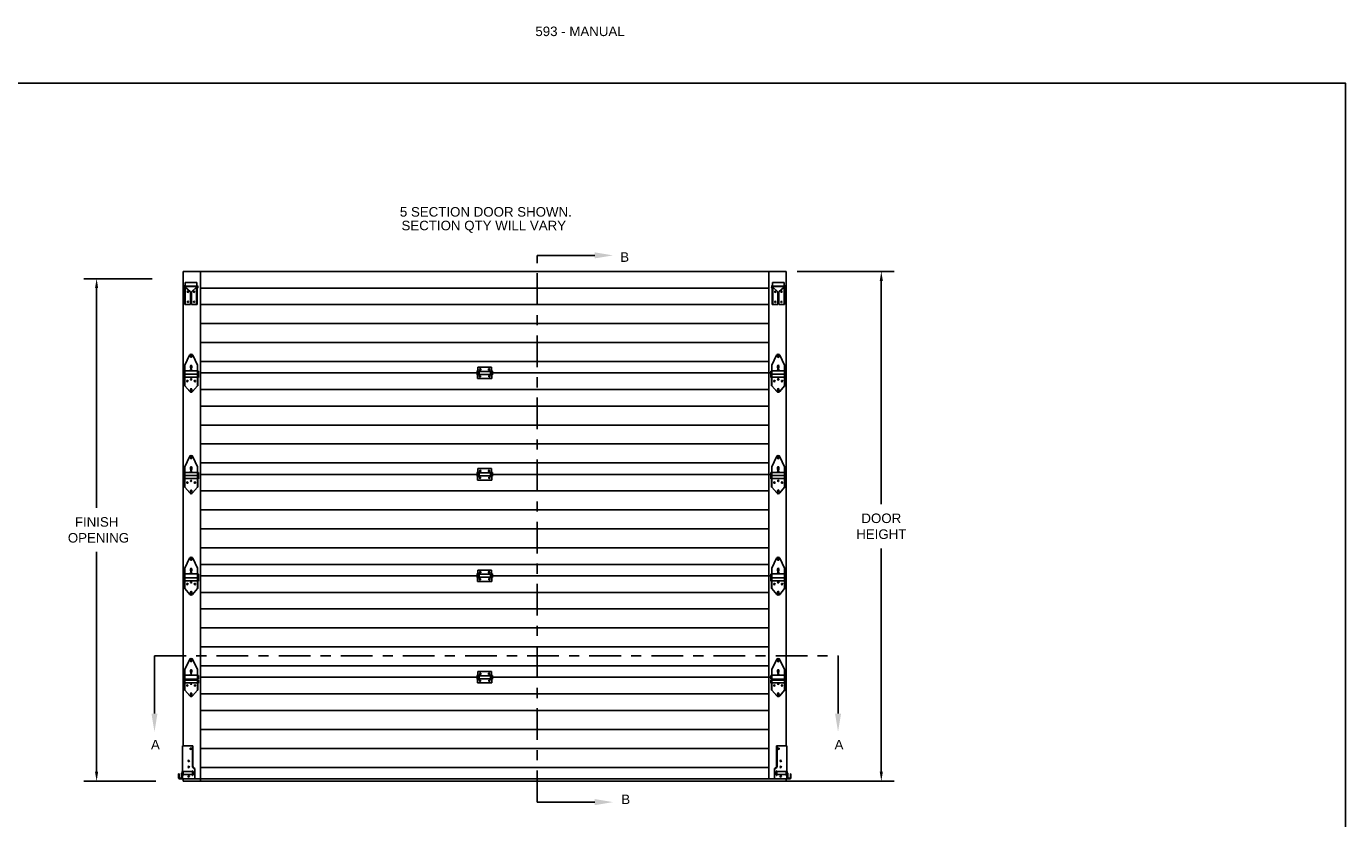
# Model space of a CAD drawing. Header units: inches. Extents: x 168.8 to 189.1, y 234.4 to 247.7.
# Tile 7 of 7: x 176.1 to 189.1, y 239.9 to 247.7. Entities that reach past the tile are written whole.
import ezdxf
from ezdxf import colors
from ezdxf.entities.mleader import LeaderData, LeaderLine
from ezdxf.math import Vec2, Vec3

# ---------------------------------------------------------------- set-up
doc = ezdxf.new("R2010")
doc.units = ezdxf.units.IN
doc.header["$LTSCALE"] = 0.25
doc.header["$MEASUREMENT"] = 0
doc.linetypes.add('CENTER', pattern=[2, 1.25, -0.25, 0.25, -0.25])
for name, color, linetype in [('593', 7, 'Continuous'), ('ANNOTATIONS', 1, 'Continuous'), ('SECTION CUTS', 6, 'CENTER')]:
    doc.layers.add(name, color=color, linetype=linetype)
doc.styles.add('ARIAL', font='arial.ttf', dxfattribs={"height": 0.09375})
doc.styles.get("Standard").update_dxf_attribs({"font": 'romans.shx'})
doc.dimstyles.new('STANDARD$0', dxfattribs={"dimtxt": 0.09375, "dimasz": 0.09375, "dimexe": 0.03125, "dimexo": 0.046875, "dimgap": 0.09, "dimtad": 0, "dimtih": 1, "dimtoh": 1, "dimdec": 4, "dimzin": 0, "dimdsep": 46, "dimtxsty": 'ARIAL', "dimcen": 0.09, "dimadec": 0, "dimazin": 0, "dimtfac": 1, "dimtdec": 4, "dimtofl": 0, "dimtmove": 0, "dimatfit": 1, "dimfxl": 1, "dimtolj": 1, "dimtzin": 0, "dimarcsym": 0})

# ---------------------------------------------------------------- blocks, each defined once
blk = doc.blocks.new('*D9')
at = {"layer": 'ANNOTATIONS', "color": 0, "lineweight": -2, "transparency": 16777216}
for p, q in [((183.65, 245.328), (184.606, 245.328)), ((184.481, 245.234), (184.481, 243.033)), ((184.481, 240.397), (184.481, 242.598)), ((183.544, 240.304), (184.606, 240.304))]:
    blk.add_line(p, q, dxfattribs=at)
at = {"layer": 'ANNOTATIONS', "color": 0, "transparency": 16777216}
for points in [[(184.465, 245.234), (184.496, 245.234), (184.481, 245.328)], [(184.465, 240.397), (184.496, 240.397), (184.481, 240.304)]]:
    blk.add_solid(points, dxfattribs=at)
at = {"layer": 'defpoints', "color": 0, "transparency": 16777216}
for p in [(183.544, 245.328), (183.438, 240.304), (184.481, 240.304)]:
    blk.add_point(p, dxfattribs=at)
at = {"layer": 'ANNOTATIONS', "color": 0, "transparency": 16777216, "insert": (184.481, 242.816), "char_height": 0.0938, "attachment_point": 5, "style": 'ARIAL'}
blk.add_mtext('\\A1;DOOR\\PHEIGHT', dxfattribs=at)
blk = doc.blocks.new('*D10')
at = {"layer": 'ANNOTATIONS', "color": 0, "lineweight": -2, "transparency": 16777216}
for p, q in [((177.293, 245.256), (176.619, 245.256)), ((176.744, 245.163), (176.744, 242.997)), ((176.744, 240.397), (176.744, 242.563)), ((177.327, 240.304), (176.619, 240.304))]:
    blk.add_line(p, q, dxfattribs=at)
at = {"layer": 'ANNOTATIONS', "color": 0, "transparency": 16777216}
for points in [[(176.728, 245.163), (176.759, 245.163), (176.744, 245.256)], [(176.728, 240.397), (176.759, 240.397), (176.744, 240.304)]]:
    blk.add_solid(points, dxfattribs=at)
at = {"layer": 'defpoints', "color": 0, "transparency": 16777216}
for p in [(177.399, 245.256), (176.744, 240.304), (177.433, 240.304)]:
    blk.add_point(p, dxfattribs=at)
at = {"layer": 'ANNOTATIONS', "color": 0, "transparency": 16777216, "insert": (176.744, 242.78), "char_height": 0.0938, "attachment_point": 5, "style": 'ARIAL'}
blk.add_mtext('\\A1;FINISH\\P OPENING', dxfattribs=at)

msp = doc.modelspace()

# ---------------------------------------------------------------- linework, layer by layer
at = {"layer": '593'}
for p, q in [((177.59666, 245.328), (183.54392, 245.328)), ((177.59666, 245.328), (177.59666, 240.653)), ((177.76904, 245.328), (177.76904, 240.30359)), ((183.37154, 245.328), (183.37154, 240.328)), ((183.54392, 245.328), (183.54392, 240.653)), ((177.61613, 245.2183), (177.73163, 245.2183)), ((177.61613, 245.2183), (177.61613, 245.184)), ((177.73163, 245.2183), (177.73163, 245.184)), ((183.52445, 245.2183), (183.40895, 245.2183)), ((183.40895, 245.2183), (183.40895, 245.184)), ((183.52445, 245.2183), (183.52445, 245.184)), ((177.60708, 245.17984), (177.60655, 245.16459)), ((177.61195, 245.1644), (177.60655, 245.16459)), ((177.61248, 245.17965), (177.61195, 245.1644)), ((177.61288, 245.1742), (177.61288, 245.003)), ((177.73078, 245.184), (177.61698, 245.184)), ((177.61818, 245.1742), (177.61818, 245.003)), ((177.66888, 245.128), (177.61818, 245.1739)), ((177.66888, 245.128), (177.66888, 245.003)), ((177.67888, 245.128), (177.72958, 245.1739)), ((177.67888, 245.128), (177.67888, 245.003)), ((177.72958, 245.1742), (177.72958, 245.003)), ((177.73488, 245.1742), (177.73488, 245.003)), ((177.73528, 245.17965), (177.73581, 245.1644)), ((177.73581, 245.1644), (177.74121, 245.16459)), ((177.74068, 245.17984), (177.74121, 245.16459)), ((177.76904, 245.16437), (183.37154, 245.16437)), ((183.3999, 245.17984), (183.39936, 245.16459)), ((183.40476, 245.1644), (183.39936, 245.16459)), ((183.40529, 245.17965), (183.40476, 245.1644)), ((183.4057, 245.1742), (183.4057, 245.003)), ((183.40979, 245.184), (183.5236, 245.184)), ((183.411, 245.1742), (183.411, 245.003)), ((183.4617, 245.128), (183.411, 245.1739)), ((183.4617, 245.128), (183.4617, 245.003)), ((183.4717, 245.128), (183.5224, 245.1739)), ((183.4717, 245.128), (183.4717, 245.003)), ((183.5224, 245.1742), (183.5224, 245.003)), ((183.5277, 245.1742), (183.5277, 245.003)), ((183.5281, 245.17965), (183.52863, 245.1644)), ((183.52863, 245.1644), (183.53403, 245.16459)), ((183.53349, 245.17984), (183.53403, 245.16459)), ((177.61288, 245.003), (177.66888, 245.003)), ((177.67888, 245.003), (177.73488, 245.003)), ((177.76904, 245.00083), (183.37154, 245.00083)), ((183.4617, 245.003), (183.4057, 245.003)), ((183.5277, 245.003), (183.4717, 245.003)), ((177.76904, 244.81393), (183.37154, 244.81393)), ((177.76904, 244.62704), (183.37154, 244.62704)), ((177.61355, 244.403), (177.65903, 244.50146)), ((177.66942, 244.49947), (177.66942, 244.48772)), ((177.68267, 244.48772), (177.68267, 244.49947)), ((177.73855, 244.403), (177.69307, 244.50146)), ((177.76904, 244.44014), (183.37154, 244.44014)), ((183.40203, 244.403), (183.4475, 244.50146)), ((183.4579, 244.48772), (183.4579, 244.49947)), ((183.47115, 244.49947), (183.47115, 244.48772)), ((183.52703, 244.403), (183.48155, 244.50146)), ((177.604, 244.34502), (177.609, 244.34175)), ((177.604, 244.28348), (177.604, 244.34502)), ((177.604, 244.31753), (177.609, 244.31426)), ((177.604, 244.28348), (177.609, 244.28676)), ((177.609, 244.2016), (177.609, 244.35237)), ((177.609, 244.35237), (177.61355, 244.35237)), ((177.61355, 244.2016), (177.61355, 244.403)), ((177.61355, 244.34737), (177.73855, 244.34737)), ((177.61355, 244.31585), (177.73855, 244.31585)), ((177.61355, 244.28676), (177.73855, 244.28676)), ((177.66942, 244.39615), (177.66942, 244.37815)), ((177.68267, 244.37815), (177.68267, 244.39615)), ((177.73855, 244.403), (177.73855, 244.2016)), ((177.73855, 244.35237), (177.7431, 244.35237)), ((177.7431, 244.35237), (177.7431, 244.2016)), ((177.7481, 244.34502), (177.7431, 244.34175)), ((177.7481, 244.31753), (177.7431, 244.31426)), ((177.7481, 244.28348), (177.7431, 244.28676)), ((177.7481, 244.28348), (177.7481, 244.34502)), ((177.76904, 244.328), (180.49464, 244.328)), ((180.49464, 244.3459), (180.49464, 244.3101)), ((180.49464, 244.3459), (180.49964, 244.34262)), ((180.49464, 244.3101), (180.49964, 244.31337)), ((180.49964, 244.353), (180.49964, 244.272)), ((180.50386, 244.353), (180.49964, 244.353)), ((180.50386, 244.384), (180.63671, 244.384)), ((180.50386, 244.384), (180.50386, 244.353)), ((180.51081, 244.34607), (180.51431, 244.34607)), ((180.51081, 244.30992), (180.51431, 244.30992)), ((180.51431, 244.34607), (180.51431, 244.30992)), ((180.51431, 244.34262), (180.62626, 244.34262)), ((180.51431, 244.31337), (180.62626, 244.31337)), ((180.52036, 244.36265), (180.52036, 244.36035)), ((180.53366, 244.36035), (180.53366, 244.36265)), ((180.60691, 244.36035), (180.60691, 244.36265)), ((180.62021, 244.36265), (180.62021, 244.36035)), ((180.62626, 244.34607), (180.62626, 244.30992)), ((180.62976, 244.34607), (180.62626, 244.34607)), ((180.62976, 244.30992), (180.62626, 244.30992)), ((180.63671, 244.384), (180.63671, 244.353)), ((180.64094, 244.353), (180.63671, 244.353)), ((180.64094, 244.272), (180.64094, 244.353)), ((180.64594, 244.3459), (180.64094, 244.34262)), ((180.64594, 244.3101), (180.64094, 244.31337)), ((180.64594, 244.3459), (180.64594, 244.3101)), ((180.64594, 244.328), (183.39248, 244.328)), ((183.39248, 244.28348), (183.39248, 244.34502)), ((183.39248, 244.34502), (183.39748, 244.34175)), ((183.39248, 244.31753), (183.39748, 244.31426)), ((183.39248, 244.28348), (183.39748, 244.28676)), ((183.39748, 244.35237), (183.39748, 244.2016)), ((183.40203, 244.35237), (183.39748, 244.35237)), ((183.40203, 244.403), (183.40203, 244.2016)), ((183.52703, 244.34737), (183.40203, 244.34737)), ((183.52703, 244.31585), (183.40203, 244.31585)), ((183.52703, 244.28676), (183.40203, 244.28676)), ((183.4579, 244.37815), (183.4579, 244.39615)), ((183.47115, 244.39615), (183.47115, 244.37815)), ((183.52703, 244.2016), (183.52703, 244.403)), ((183.53158, 244.35237), (183.52703, 244.35237)), ((183.53158, 244.2016), (183.53158, 244.35237)), ((183.53658, 244.34502), (183.53158, 244.34175)), ((183.53658, 244.31753), (183.53158, 244.31426)), ((183.53658, 244.28348), (183.53158, 244.28676)), ((183.53658, 244.28348), (183.53658, 244.34502)), ((177.609, 244.2016), (177.61355, 244.2016)), ((177.61355, 244.2016), (177.66167, 244.14407)), ((177.66942, 244.16727), (177.66942, 244.15552)), ((177.68267, 244.15552), (177.68267, 244.16727)), ((177.73855, 244.2016), (177.69043, 244.14407)), ((177.73855, 244.2016), (177.7431, 244.2016)), ((177.76904, 244.16437), (183.37154, 244.16437)), ((180.49964, 244.272), (180.64094, 244.272)), ((183.40203, 244.2016), (183.39748, 244.2016)), ((183.40203, 244.2016), (183.45014, 244.14407)), ((183.4579, 244.15552), (183.4579, 244.16727)), ((183.47115, 244.16727), (183.47115, 244.15552)), ((183.52703, 244.2016), (183.47891, 244.14407)), ((183.53158, 244.2016), (183.52703, 244.2016)), ((177.76904, 244.00083), (183.37154, 244.00083)), ((177.76904, 243.81393), (183.37154, 243.81393)), ((177.61355, 243.403), (177.65903, 243.50146)), ((177.66942, 243.49947), (177.66942, 243.48772)), ((177.68267, 243.48772), (177.68267, 243.49947)), ((177.73855, 243.403), (177.69307, 243.50146)), ((177.76904, 243.62704), (183.37154, 243.62704)), ((183.40203, 243.403), (183.4475, 243.50146)), ((183.4579, 243.48772), (183.4579, 243.49947)), ((183.47115, 243.49947), (183.47115, 243.48772)), ((183.52703, 243.403), (183.48155, 243.50146)), ((177.61355, 243.2016), (177.61355, 243.403)), ((177.66942, 243.39615), (177.66942, 243.37815)), ((177.68267, 243.37815), (177.68267, 243.39615)), ((177.73855, 243.403), (177.73855, 243.2016)), ((177.76904, 243.44014), (183.37154, 243.44014)), ((180.50386, 243.384), (180.63671, 243.384)), ((180.50386, 243.384), (180.50386, 243.353)), ((180.63671, 243.384), (180.63671, 243.353)), ((183.40203, 243.403), (183.40203, 243.2016)), ((183.4579, 243.37815), (183.4579, 243.39615)), ((183.47115, 243.39615), (183.47115, 243.37815)), ((183.52703, 243.2016), (183.52703, 243.403)), ((177.604, 243.34502), (177.609, 243.34175)), ((177.604, 243.28348), (177.604, 243.34502)), ((177.604, 243.31753), (177.609, 243.31426)), ((177.604, 243.28348), (177.609, 243.28676)), ((177.609, 243.2016), (177.609, 243.35237)), ((177.609, 243.35237), (177.61355, 243.35237)), ((177.61355, 243.34737), (177.73855, 243.34737)), ((177.61355, 243.31585), (177.73855, 243.31585)), ((177.61355, 243.28676), (177.73855, 243.28676)), ((177.73855, 243.35237), (177.7431, 243.35237)), ((177.7431, 243.35237), (177.7431, 243.2016)), ((177.7481, 243.34502), (177.7431, 243.34175)), ((177.7481, 243.31753), (177.7431, 243.31426)), ((177.7481, 243.28348), (177.7431, 243.28676)), ((177.7481, 243.28348), (177.7481, 243.34502)), ((177.76904, 243.328), (180.49464, 243.328)), ((180.49464, 243.3459), (180.49464, 243.3101)), ((180.49464, 243.3459), (180.49964, 243.34262)), ((180.49464, 243.3101), (180.49964, 243.31337)), ((180.49964, 243.353), (180.49964, 243.272)), ((180.50386, 243.353), (180.49964, 243.353)), ((180.49964, 243.272), (180.64094, 243.272)), ((180.51081, 243.34607), (180.51431, 243.34607)), ((180.51081, 243.30992), (180.51431, 243.30992)), ((180.51431, 243.34607), (180.51431, 243.30992)), ((180.51431, 243.34262), (180.62626, 243.34262)), ((180.51431, 243.31337), (180.62626, 243.31337)), ((180.52036, 243.36265), (180.52036, 243.36035)), ((180.53366, 243.36035), (180.53366, 243.36265)), ((180.60691, 243.36035), (180.60691, 243.36265)), ((180.62021, 243.36265), (180.62021, 243.36035)), ((180.62626, 243.34607), (180.62626, 243.30992)), ((180.62976, 243.34607), (180.62626, 243.34607)), ((180.62976, 243.30992), (180.62626, 243.30992)), ((180.64094, 243.353), (180.63671, 243.353)), ((180.64094, 243.272), (180.64094, 243.353)), ((180.64594, 243.3459), (180.64094, 243.34262)), ((180.64594, 243.3101), (180.64094, 243.31337)), ((180.64594, 243.3459), (180.64594, 243.3101)), ((180.64594, 243.328), (183.39248, 243.328)), ((183.39248, 243.28348), (183.39248, 243.34502)), ((183.39248, 243.34502), (183.39748, 243.34175)), ((183.39248, 243.31753), (183.39748, 243.31426)), ((183.39248, 243.28348), (183.39748, 243.28676)), ((183.39748, 243.35237), (183.39748, 243.2016)), ((183.40203, 243.35237), (183.39748, 243.35237)), ((183.52703, 243.34737), (183.40203, 243.34737)), ((183.52703, 243.31585), (183.40203, 243.31585)), ((183.52703, 243.28676), (183.40203, 243.28676)), ((183.53158, 243.35237), (183.52703, 243.35237)), ((183.53158, 243.2016), (183.53158, 243.35237)), ((183.53658, 243.34502), (183.53158, 243.34175)), ((183.53658, 243.31753), (183.53158, 243.31426)), ((183.53658, 243.28348), (183.53158, 243.28676)), ((183.53658, 243.28348), (183.53658, 243.34502)), ((177.609, 243.2016), (177.61355, 243.2016)), ((177.61355, 243.2016), (177.66167, 243.14407)), ((177.66942, 243.16727), (177.66942, 243.15552)), ((177.68267, 243.15552), (177.68267, 243.16727)), ((177.73855, 243.2016), (177.69043, 243.14407)), ((177.73855, 243.2016), (177.7431, 243.2016)), ((177.76904, 243.16437), (183.37154, 243.16437)), ((183.40203, 243.2016), (183.39748, 243.2016)), ((183.40203, 243.2016), (183.45014, 243.14407)), ((183.4579, 243.15552), (183.4579, 243.16727)), ((183.47115, 243.16727), (183.47115, 243.15552)), ((183.52703, 243.2016), (183.47891, 243.14407)), ((183.53158, 243.2016), (183.52703, 243.2016)), ((177.76904, 242.97747), (183.37154, 242.97747)), ((177.76904, 242.79057), (183.37154, 242.79057)), ((177.76904, 242.60367), (183.37154, 242.60367)), ((177.61355, 242.403), (177.65903, 242.50146)), ((177.66942, 242.49947), (177.66942, 242.48772)), ((177.68267, 242.48772), (177.68267, 242.49947)), ((177.73855, 242.403), (177.69307, 242.50146)), ((183.40203, 242.403), (183.4475, 242.50146)), ((183.4579, 242.48772), (183.4579, 242.49947)), ((183.47115, 242.49947), (183.47115, 242.48772)), ((183.52703, 242.403), (183.48155, 242.50146)), ((177.604, 242.31097), (177.604, 242.34502)), ((177.604, 242.34502), (177.609, 242.34175)), ((177.609, 242.2016), (177.609, 242.35237)), ((177.609, 242.35237), (177.61355, 242.35237)), ((177.61355, 242.2016), (177.61355, 242.403)), ((177.61355, 242.34737), (177.73855, 242.34737)), ((177.66942, 242.39615), (177.66942, 242.37815)), ((177.68267, 242.37815), (177.68267, 242.39615)), ((177.73855, 242.403), (177.73855, 242.2016)), ((177.73855, 242.35237), (177.7431, 242.35237)), ((177.7431, 242.35237), (177.7431, 242.2016)), ((177.7481, 242.34502), (177.7431, 242.34175)), ((177.7481, 242.31097), (177.7481, 242.34502)), ((177.76904, 242.44014), (183.37154, 242.44014)), ((177.76904, 242.32814), (180.49464, 242.32814)), ((177.76904, 242.328), (180.49464, 242.328)), ((180.49464, 242.3459), (180.49464, 242.3101)), ((180.49464, 242.3459), (180.49964, 242.34262)), ((180.50386, 242.353), (180.49964, 242.353)), ((180.49964, 242.353), (180.49964, 242.272)), ((180.50386, 242.384), (180.63671, 242.384)), ((180.50386, 242.384), (180.50386, 242.353)), ((180.51081, 242.34607), (180.51431, 242.34607)), ((180.51431, 242.34607), (180.51431, 242.30992)), ((180.51431, 242.34262), (180.62626, 242.34262)), ((180.52036, 242.36265), (180.52036, 242.36035)), ((180.53366, 242.36035), (180.53366, 242.36265)), ((180.60691, 242.36035), (180.60691, 242.36265)), ((180.62021, 242.36265), (180.62021, 242.36035)), ((180.62626, 242.34607), (180.62626, 242.30992)), ((180.62976, 242.34607), (180.62626, 242.34607)), ((180.63671, 242.384), (180.63671, 242.353)), ((180.64094, 242.353), (180.63671, 242.353)), ((180.64094, 242.272), (180.64094, 242.353)), ((180.64594, 242.3459), (180.64094, 242.34262)), ((180.64594, 242.3459), (180.64594, 242.3101)), ((180.64594, 242.32814), (183.37154, 242.32814)), ((180.64594, 242.328), (183.39248, 242.328)), ((183.39248, 242.31097), (183.39248, 242.34502)), ((183.39248, 242.34502), (183.39748, 242.34175)), ((183.40203, 242.35237), (183.39748, 242.35237)), ((183.39748, 242.35237), (183.39748, 242.2016)), ((183.40203, 242.403), (183.40203, 242.2016)), ((183.52703, 242.34737), (183.40203, 242.34737)), ((183.4579, 242.37815), (183.4579, 242.39615)), ((183.47115, 242.39615), (183.47115, 242.37815)), ((183.52703, 242.2016), (183.52703, 242.403)), ((183.53158, 242.35237), (183.52703, 242.35237)), ((183.53158, 242.2016), (183.53158, 242.35237)), ((183.53658, 242.34502), (183.53158, 242.34175)), ((183.53658, 242.31097), (183.53658, 242.34502)), ((177.604, 242.31097), (177.609, 242.31425)), ((177.604, 242.31031), (177.609, 242.30703)), ((177.604, 242.27626), (177.604, 242.31031)), ((177.604, 242.27626), (177.609, 242.27953)), ((177.609, 242.2016), (177.61355, 242.2016)), ((177.61355, 242.30862), (177.73855, 242.30862)), ((177.61355, 242.27953), (177.73855, 242.27953)), ((177.61355, 242.2016), (177.66167, 242.14407)), ((177.73855, 242.2016), (177.69043, 242.14407)), ((177.73855, 242.2016), (177.7431, 242.2016)), ((177.7481, 242.31097), (177.7431, 242.31425)), ((177.7481, 242.31031), (177.7431, 242.30703)), ((177.7481, 242.27626), (177.7431, 242.27953)), ((177.7481, 242.27626), (177.7481, 242.31031)), ((180.49464, 242.3101), (180.49964, 242.31337)), ((180.49964, 242.272), (180.64094, 242.272)), ((180.51081, 242.30992), (180.51431, 242.30992)), ((180.51431, 242.31337), (180.62626, 242.31337)), ((180.62976, 242.30992), (180.62626, 242.30992)), ((180.64594, 242.3101), (180.64094, 242.31337)), ((183.39248, 242.31097), (183.39748, 242.31425)), ((183.39248, 242.31031), (183.39748, 242.30703)), ((183.39248, 242.27626), (183.39248, 242.31031)), ((183.39248, 242.27626), (183.39748, 242.27953)), ((183.40203, 242.2016), (183.39748, 242.2016)), ((183.52703, 242.30862), (183.40203, 242.30862)), ((183.52703, 242.27953), (183.40203, 242.27953)), ((183.40203, 242.2016), (183.45014, 242.14407)), ((183.52703, 242.2016), (183.47891, 242.14407)), ((183.53158, 242.2016), (183.52703, 242.2016)), ((183.53658, 242.31097), (183.53158, 242.31425)), ((183.53658, 242.31031), (183.53158, 242.30703)), ((183.53658, 242.27626), (183.53158, 242.27953)), ((183.53658, 242.27626), (183.53658, 242.31031)), ((177.66942, 242.16727), (177.66942, 242.15552)), ((177.68267, 242.15552), (177.68267, 242.16727)), ((177.76904, 242.16437), (183.37154, 242.16437)), ((183.4579, 242.15552), (183.4579, 242.16727)), ((183.47115, 242.16727), (183.47115, 242.15552)), ((177.76904, 242.00083), (183.37154, 242.00083)), ((177.76904, 241.81393), (183.37154, 241.81393)), ((177.76904, 241.62704), (183.37154, 241.62704)), ((177.61355, 241.403), (177.65903, 241.50146)), ((177.66942, 241.49947), (177.66942, 241.48772)), ((177.68267, 241.48772), (177.68267, 241.49947)), ((177.73855, 241.403), (177.69307, 241.50146)), ((177.76904, 241.44014), (183.37154, 241.44014)), ((183.40203, 241.403), (183.4475, 241.50146)), ((183.4579, 241.48772), (183.4579, 241.49947)), ((183.47115, 241.49947), (183.47115, 241.48772)), ((183.52703, 241.403), (183.48155, 241.50146)), ((177.604, 241.34502), (177.609, 241.34175)), ((177.604, 241.31097), (177.604, 241.34502)), ((177.604, 241.31097), (177.609, 241.31425)), ((177.604, 241.30315), (177.609, 241.29987)), ((177.604, 241.2691), (177.604, 241.30315)), ((177.609, 241.35237), (177.61355, 241.35237)), ((177.609, 241.2016), (177.609, 241.35237)), ((177.61355, 241.2016), (177.61355, 241.403)), ((177.61355, 241.34737), (177.73855, 241.34737)), ((177.61355, 241.30862), (177.73855, 241.30862)), ((177.61355, 241.29987), (177.73855, 241.29987)), ((177.66942, 241.39615), (177.66942, 241.37815)), ((177.68267, 241.37815), (177.68267, 241.39615)), ((177.73855, 241.403), (177.73855, 241.2016)), ((177.73855, 241.35237), (177.7431, 241.35237)), ((177.7431, 241.35237), (177.7431, 241.2016)), ((177.7481, 241.34502), (177.7431, 241.34175)), ((177.7481, 241.31097), (177.7431, 241.31425)), ((177.7481, 241.30315), (177.7431, 241.29987)), ((177.7481, 241.31097), (177.7481, 241.34502)), ((177.7481, 241.2691), (177.7481, 241.30315)), ((177.76904, 241.328), (180.49464, 241.328)), ((180.49464, 241.3459), (180.49464, 241.3101)), ((180.49464, 241.3459), (180.49964, 241.34262)), ((180.49464, 241.3101), (180.49964, 241.31337)), ((180.50386, 241.353), (180.49964, 241.353)), ((180.49964, 241.353), (180.49964, 241.272)), ((180.50386, 241.384), (180.63671, 241.384)), ((180.50386, 241.384), (180.50386, 241.353)), ((180.51081, 241.34607), (180.51431, 241.34607)), ((180.51081, 241.30992), (180.51431, 241.30992)), ((180.51431, 241.34607), (180.51431, 241.30992)), ((180.51431, 241.34262), (180.62626, 241.34262)), ((180.51431, 241.31337), (180.62626, 241.31337)), ((180.52036, 241.36265), (180.52036, 241.36035)), ((180.53366, 241.36035), (180.53366, 241.36265)), ((180.60691, 241.36035), (180.60691, 241.36265)), ((180.62021, 241.36265), (180.62021, 241.36035)), ((180.62626, 241.34607), (180.62626, 241.30992)), ((180.62976, 241.34607), (180.62626, 241.34607)), ((180.62976, 241.30992), (180.62626, 241.30992)), ((180.63671, 241.384), (180.63671, 241.353)), ((180.64094, 241.353), (180.63671, 241.353)), ((180.64094, 241.272), (180.64094, 241.353)), ((180.64594, 241.3459), (180.64094, 241.34262)), ((180.64594, 241.3101), (180.64094, 241.31337)), ((180.64594, 241.3459), (180.64594, 241.3101)), ((180.64594, 241.328), (183.39248, 241.328)), ((183.39248, 241.34502), (183.39748, 241.34175)), ((183.39248, 241.31097), (183.39248, 241.34502)), ((183.39248, 241.31097), (183.39748, 241.31425)), ((183.39248, 241.2691), (183.39248, 241.30315)), ((183.39248, 241.30315), (183.39748, 241.29987)), ((183.39748, 241.35237), (183.39748, 241.2016)), ((183.40203, 241.35237), (183.39748, 241.35237)), ((183.40203, 241.403), (183.40203, 241.2016)), ((183.52703, 241.34737), (183.40203, 241.34737)), ((183.52703, 241.30862), (183.40203, 241.30862)), ((183.52703, 241.29987), (183.40203, 241.29987)), ((183.4579, 241.37815), (183.4579, 241.39615)), ((183.47115, 241.39615), (183.47115, 241.37815)), ((183.52703, 241.2016), (183.52703, 241.403)), ((183.53158, 241.35237), (183.52703, 241.35237)), ((183.53158, 241.2016), (183.53158, 241.35237)), ((183.53658, 241.34502), (183.53158, 241.34175)), ((183.53658, 241.31097), (183.53158, 241.31425)), ((183.53658, 241.30315), (183.53158, 241.29987)), ((183.53658, 241.31097), (183.53658, 241.34502)), ((183.53658, 241.2691), (183.53658, 241.30315)), ((177.604, 241.2691), (177.609, 241.27237)), ((177.609, 241.2016), (177.61355, 241.2016)), ((177.61355, 241.27237), (177.73855, 241.27237)), ((177.61355, 241.2016), (177.66167, 241.14407)), ((177.66942, 241.16727), (177.66942, 241.15552)), ((177.68267, 241.15552), (177.68267, 241.16727)), ((177.73855, 241.2016), (177.69043, 241.14407)), ((177.73855, 241.2016), (177.7431, 241.2016)), ((177.7481, 241.2691), (177.7431, 241.27237)), ((177.76904, 241.16437), (183.37154, 241.16437)), ((180.49964, 241.272), (180.64094, 241.272)), ((183.39248, 241.2691), (183.39748, 241.27237)), ((183.40203, 241.2016), (183.39748, 241.2016)), ((183.52703, 241.27237), (183.40203, 241.27237)), ((183.40203, 241.2016), (183.45014, 241.14407)), ((183.4579, 241.15552), (183.4579, 241.16727)), ((183.47115, 241.16727), (183.47115, 241.15552)), ((183.52703, 241.2016), (183.47891, 241.14407)), ((183.53158, 241.2016), (183.52703, 241.2016)), ((183.53658, 241.2691), (183.53158, 241.27237)), ((177.76904, 241.00083), (183.37154, 241.00083)), ((177.76904, 240.81393), (183.37154, 240.81393)), ((177.59166, 240.328), (177.59166, 240.653)), ((177.59166, 240.653), (177.69316, 240.653)), ((177.68816, 240.453), (177.68816, 240.653)), ((177.69316, 240.453), (177.69316, 240.653)), ((183.44742, 240.453), (183.44742, 240.653)), ((183.54892, 240.653), (183.44742, 240.653)), ((183.45242, 240.453), (183.45242, 240.653)), ((183.54892, 240.328), (183.54892, 240.653)), ((177.76904, 240.62704), (183.37154, 240.62704)), ((177.58041, 240.333), (177.58041, 240.37675)), ((177.58716, 240.36789), (177.58716, 240.39999)), ((177.58716, 240.39999), (177.59166, 240.39781)), ((177.59166, 240.40737), (177.59666, 240.40737)), ((177.59666, 240.3605), (177.59666, 240.40737)), ((177.68853, 240.39781), (177.59666, 240.39781)), ((177.68853, 240.40737), (177.68853, 240.3605)), ((177.68853, 240.40737), (177.69353, 240.40737)), ((177.69353, 240.3605), (177.69353, 240.40737)), ((177.69803, 240.39999), (177.69353, 240.39781)), ((177.69803, 240.36789), (177.69803, 240.39999)), ((177.71166, 240.328), (177.71166, 240.42886)), ((177.76904, 240.44014), (183.37154, 240.44014)), ((183.42892, 240.328), (183.42892, 240.42886)), ((183.44254, 240.36789), (183.44254, 240.39999)), ((183.44254, 240.39999), (183.44704, 240.39781)), ((183.45204, 240.40737), (183.44704, 240.40737)), ((183.44704, 240.3605), (183.44704, 240.40737)), ((183.45204, 240.40737), (183.45204, 240.3605)), ((183.45204, 240.39781), (183.54392, 240.39781)), ((183.54892, 240.40737), (183.54392, 240.40737)), ((183.54392, 240.3605), (183.54392, 240.40737)), ((183.55342, 240.39999), (183.54892, 240.39781)), ((183.55342, 240.36789), (183.55342, 240.39999)), ((183.56017, 240.333), (183.56017, 240.37675)), ((177.55166, 240.338), (177.55166, 240.37487)), ((177.55166, 240.37487), (177.55666, 240.37487)), ((177.55666, 240.338), (177.55666, 240.37487)), ((177.56166, 240.333), (177.59166, 240.333)), ((177.56166, 240.328), (183.57892, 240.328)), ((177.58716, 240.36789), (177.59166, 240.37006)), ((177.59166, 240.3605), (177.59666, 240.3605)), ((177.68853, 240.37006), (177.59666, 240.37006)), ((177.59666, 240.328), (177.59666, 240.30359)), ((177.59666, 240.30359), (183.54392, 240.30359)), ((177.68853, 240.3605), (177.69353, 240.3605)), ((177.69803, 240.36789), (177.69353, 240.37006)), ((183.44254, 240.36789), (183.44704, 240.37006)), ((183.45204, 240.3605), (183.44704, 240.3605)), ((183.45204, 240.37006), (183.54392, 240.37006)), ((183.54892, 240.3605), (183.54392, 240.3605)), ((183.54392, 240.328), (183.54392, 240.30359)), ((183.55342, 240.36789), (183.54892, 240.37006)), ((183.57892, 240.333), (183.54892, 240.333)), ((183.58392, 240.338), (183.58392, 240.37487)), ((183.58892, 240.37487), (183.58392, 240.37487)), ((183.58892, 240.338), (183.58892, 240.37487))]:
    msp.add_line(p, q, dxfattribs=at)
at = {"layer": '593', "linetype": 'Continuous'}
for p, q in [((177.72508, 245.1787), (177.62268, 245.1787)), ((183.4155, 245.1787), (183.5179, 245.1787))]:
    msp.add_line(p, q, dxfattribs=at)
at = {"layer": '593'}
for centre, radius in [((177.64388, 245.128), 0.00665), ((177.70388, 245.128), 0.00665), ((183.4367, 245.128), 0.00665), ((183.4967, 245.128), 0.00665), ((177.64388, 245.028), 0.00665), ((177.70388, 245.028), 0.00665), ((183.4367, 245.028), 0.00665), ((183.4967, 245.028), 0.00665), ((177.67605, 244.35845), 0.00663), ((180.52354, 244.2945), 0.00663), ((180.61704, 244.2945), 0.00663), ((183.46453, 244.35845), 0.00663), ((177.63855, 244.24669), 0.00663), ((177.67605, 244.26387), 0.00663), ((177.71355, 244.24669), 0.00663), ((183.42703, 244.24669), 0.00663), ((183.46453, 244.26387), 0.00663), ((183.50203, 244.24669), 0.00663), ((177.63855, 243.24669), 0.00663), ((177.67605, 243.35845), 0.00663), ((177.67605, 243.26387), 0.00663), ((177.71355, 243.24669), 0.00663), ((180.52354, 243.2945), 0.00663), ((180.61704, 243.2945), 0.00663), ((183.42703, 243.24669), 0.00663), ((183.46453, 243.35845), 0.00663), ((183.46453, 243.26387), 0.00663), ((183.50203, 243.24669), 0.00663), ((177.67605, 242.35845), 0.00663), ((183.46453, 242.35845), 0.00663), ((177.63855, 242.24669), 0.00663), ((177.67605, 242.26387), 0.00663), ((177.71355, 242.24669), 0.00663), ((180.52354, 242.2945), 0.00663), ((180.61704, 242.2945), 0.00663), ((183.42703, 242.24669), 0.00663), ((183.46453, 242.26387), 0.00663), ((183.50203, 242.24669), 0.00663), ((177.67605, 241.35845), 0.00663), ((180.52354, 241.2945), 0.00663), ((180.61704, 241.2945), 0.00663), ((183.46453, 241.35845), 0.00663), ((177.63855, 241.24669), 0.00663), ((177.67605, 241.26387), 0.00663), ((177.71355, 241.24669), 0.00663), ((183.42703, 241.24669), 0.00663), ((183.46453, 241.26387), 0.00663), ((183.50203, 241.24669), 0.00663), ((177.65166, 240.50312), 0.00663), ((177.67203, 240.62327), 0.00663), ((183.46854, 240.62327), 0.00663), ((183.48892, 240.50312), 0.00663), ((177.65166, 240.44362), 0.00663), ((183.48892, 240.44362), 0.00663), ((177.65166, 240.35037), 0.00663), ((183.48892, 240.35037), 0.00663)]:
    msp.add_circle(centre, radius, dxfattribs=at)
for centre, radius, start, end in [((177.61698, 245.1795), 0.0099, 94.899837, 178), ((177.73078, 245.1795), 0.0099, 2, 85.100163), ((183.40979, 245.1795), 0.0099, 94.899837, 178), ((183.5236, 245.1795), 0.0099, 2, 85.100163), ((177.61698, 245.1795), 0.0045, 90, 178), ((177.62268, 245.1742), 0.0098, 90, 180), ((177.62268, 245.1742), 0.0045, 90, 180), ((177.72508, 245.1742), 0.0098, 0, 90), ((177.72508, 245.1742), 0.0045, 0, 90), ((177.73078, 245.1795), 0.0045, 2, 90), ((183.40979, 245.1795), 0.0045, 90, 178), ((183.4155, 245.1742), 0.0098, 90, 180), ((183.4155, 245.1742), 0.0045, 90, 180), ((183.5179, 245.1742), 0.0098, 0, 90), ((183.5179, 245.1742), 0.0045, 0, 90), ((183.5236, 245.1795), 0.0045, 2, 90), ((177.67605, 244.4936), 0.01875, 24.791407, 155.208593), ((177.67605, 244.49947), 0.00663, 0, 180), ((177.67605, 244.48772), 0.00663, 180, 0), ((183.46453, 244.4936), 0.01875, 24.791407, 155.208593), ((183.46453, 244.49947), 0.00663, 0, 180), ((183.46453, 244.48772), 0.00663, 180, 0), ((177.67605, 244.39615), 0.00663, 0, 180), ((177.67605, 244.37815), 0.00663, 180, 0), ((180.51081, 244.34957), 0.0035, 180, 270), ((180.51081, 244.30642), 0.0035, 90, 180), ((180.52701, 244.36265), 0.00665, 0, 180), ((180.52701, 244.36035), 0.00665, 180, 0), ((180.61356, 244.36265), 0.00665, 0, 180), ((180.61356, 244.36035), 0.00665, 180, 0), ((180.62976, 244.34957), 0.0035, 270, 0), ((180.62976, 244.30642), 0.0035, 0, 90), ((183.46453, 244.39615), 0.00663, 0, 180), ((183.46453, 244.37815), 0.00663, 180, 0), ((177.67605, 244.16727), 0.00663, 0, 180), ((177.67605, 244.15552), 0.00663, 180, 0), ((183.46453, 244.16727), 0.00663, 0, 180), ((183.46453, 244.15552), 0.00663, 180, 0), ((177.67605, 244.1561), 0.01875, 219.909063, 320.090937), ((183.46453, 244.1561), 0.01875, 219.909063, 320.090937), ((177.67605, 243.4936), 0.01875, 24.791407, 155.208593), ((177.67605, 243.49947), 0.00663, 0, 180), ((183.46453, 243.4936), 0.01875, 24.791407, 155.208593), ((183.46453, 243.49947), 0.00663, 0, 180), ((177.67605, 243.48772), 0.00663, 180, 0), ((177.67605, 243.39615), 0.00663, 0, 180), ((177.67605, 243.37815), 0.00663, 180, 0), ((180.52701, 243.36265), 0.00665, 0, 180), ((180.61356, 243.36265), 0.00665, 0, 180), ((183.46453, 243.48772), 0.00663, 180, 0), ((183.46453, 243.39615), 0.00663, 0, 180), ((183.46453, 243.37815), 0.00663, 180, 0), ((180.51081, 243.34957), 0.0035, 180, 270), ((180.51081, 243.30642), 0.0035, 90, 180), ((180.52701, 243.36035), 0.00665, 180, 0), ((180.61356, 243.36035), 0.00665, 180, 0), ((180.62976, 243.34957), 0.0035, 270, 0), ((180.62976, 243.30642), 0.0035, 0, 90), ((177.67605, 243.1561), 0.01875, 219.909063, 320.090937), ((177.67605, 243.16727), 0.00663, 0, 180), ((177.67605, 243.15552), 0.00663, 180, 0), ((183.46453, 243.1561), 0.01875, 219.909063, 320.090937), ((183.46453, 243.16727), 0.00663, 0, 180), ((183.46453, 243.15552), 0.00663, 180, 0), ((177.67605, 242.4936), 0.01875, 24.791407, 155.208593), ((177.67605, 242.49947), 0.00663, 0, 180), ((177.67605, 242.48772), 0.00663, 180, 0), ((183.46453, 242.4936), 0.01875, 24.791407, 155.208593), ((183.46453, 242.49947), 0.00663, 0, 180), ((183.46453, 242.48772), 0.00663, 180, 0), ((177.67605, 242.39615), 0.00663, 0, 180), ((177.67605, 242.37815), 0.00663, 180, 0), ((180.51081, 242.34957), 0.0035, 180, 270), ((180.52701, 242.36265), 0.00665, 0, 180), ((180.52701, 242.36035), 0.00665, 180, 0), ((180.61356, 242.36265), 0.00665, 0, 180), ((180.61356, 242.36035), 0.00665, 180, 0), ((180.62976, 242.34957), 0.0035, 270, 0), ((183.46453, 242.39615), 0.00663, 0, 180), ((183.46453, 242.37815), 0.00663, 180, 0), ((180.51081, 242.30642), 0.0035, 90, 180), ((180.62976, 242.30642), 0.0035, 0, 90), ((177.67605, 242.1561), 0.01875, 219.909063, 320.090937), ((177.67605, 242.16727), 0.00663, 0, 180), ((177.67605, 242.15552), 0.00663, 180, 0), ((183.46453, 242.1561), 0.01875, 219.909063, 320.090937), ((183.46453, 242.16727), 0.00663, 0, 180), ((183.46453, 242.15552), 0.00663, 180, 0), ((177.67605, 241.4936), 0.01875, 24.791407, 155.208593), ((177.67605, 241.49947), 0.00663, 0, 180), ((177.67605, 241.48772), 0.00663, 180, 0), ((183.46453, 241.4936), 0.01875, 24.791407, 155.208593), ((183.46453, 241.49947), 0.00663, 0, 180), ((183.46453, 241.48772), 0.00663, 180, 0), ((177.67605, 241.39615), 0.00663, 0, 180), ((177.67605, 241.37815), 0.00663, 180, 0), ((180.51081, 241.34957), 0.0035, 180, 270), ((180.51081, 241.30642), 0.0035, 90, 180), ((180.52701, 241.36265), 0.00665, 0, 180), ((180.52701, 241.36035), 0.00665, 180, 0), ((180.61356, 241.36265), 0.00665, 0, 180), ((180.61356, 241.36035), 0.00665, 180, 0), ((180.62976, 241.34957), 0.0035, 270, 0), ((180.62976, 241.30642), 0.0035, 0, 90), ((183.46453, 241.39615), 0.00663, 0, 180), ((183.46453, 241.37815), 0.00663, 180, 0), ((177.67605, 241.16727), 0.00663, 0, 180), ((183.46453, 241.16727), 0.00663, 0, 180), ((177.67605, 241.1561), 0.01875, 219.909063, 320.090937), ((177.67605, 241.15552), 0.00663, 180, 0), ((183.46453, 241.1561), 0.01875, 219.909063, 320.090937), ((183.46453, 241.15552), 0.00663, 180, 0), ((177.59291, 240.37675), 0.0125, 117.387108, 180), ((177.71816, 240.453), 0.03, 180, 257.486675), ((177.71816, 240.453), 0.025, 180, 254.929938), ((183.42242, 240.453), 0.025, 285.070062, 0), ((183.42242, 240.453), 0.03, 282.513325, 0), ((183.54767, 240.37675), 0.0125, 0, 62.612892), ((177.56166, 240.338), 0.01, 180, 270), ((177.56166, 240.338), 0.005, 180, 270), ((183.57892, 240.338), 0.005, 270, 0), ((183.57892, 240.338), 0.01, 270, 0)]:
    msp.add_arc(centre, radius, start, end, dxfattribs=at)
at = {"layer": 'defpoints'}
msp.add_lwpolyline([(189.05875, 234.44685), (168.77187, 234.44685), (168.77187, 247.18196), (189.05875, 247.18196)], close=True, dxfattribs=at)
at = {"layer": 'SECTION CUTS'}
for p, q in [((181.08651, 240.09763), (181.08651, 245.48589)), ((177.31427, 241.53963), (184.05426, 241.53963))]:
    msp.add_line(p, q, dxfattribs=at)

# ---------------------------------------------------------------- texts
at = {"layer": 'ANNOTATIONS', "char_height": 0.09375, "width": 6.6097632, "attachment_point": 1, "line_spacing_factor": 0.86134, "style": 'ARIAL'}
for s, insert in [('593 - MANUAL ', (181.06988, 247.74099)), ('\\pi2.44466; 5 SECTION DOOR SHOWN.  \\P\\pi2.49691;SECTION QTY WILL VARY', (177.25307, 245.9618))]:
    msp.add_mtext(s, dxfattribs=dict(at, insert=insert))
at = {"layer": 'SECTION CUTS', "style": 'ARIAL'}
for s, p in [('B', (181.90659, 245.4221)), ('A', (177.27979, 240.6172)), ('A', (184.01979, 240.6172)), ('B', (181.91727, 240.0775))]:
    msp.add_text(s, height=0.09375, dxfattribs=at).set_placement(p)

# ---------------------------------------------------------------- dimensions: what is measured, and where the dimension line sits
at = {"layer": 'ANNOTATIONS'}
for base, p1, p2, text, picture, middle in [((184.48065, 240.30359), (183.54392, 245.328), (183.43756, 240.30359), 'DOOR\\PHEIGHT', '*D9', (184.48065, 242.81579)), ((176.74355, 240.30359), (177.39912, 245.25644), (177.43348, 240.30359), 'FINISH\\P OPENING', '*D10', (176.74355, 242.78001))]:
    dim = msp.add_linear_dim(base=base, p1=p1, p2=p2, angle=90, text=text, dimstyle='STANDARD$0', override={"dimexe": 0.125, "dimexo": 0.10625, "dimcen": 0.153, "dimtmove": 1}, dxfattribs=at)
    dim.commit()
    dim.dimension.update_dxf_attribs({"geometry": picture, "text_midpoint": middle})

# ---------------------------------------------------------------- leaders
at = {"layer": 'SECTION CUTS'}
ml = msp.add_multileader_mtext('Standard', dxfattribs=at)
ml.set_content('', color=256)
ml.set_leader_properties()
ml.build(insert=Vec2(0, 0))
ml.multileader.update_dxf_attribs({"dogleg_length": 0, "arrow_head_size": 0.18})
ctx = ml.context
ctx.base_point, ctx.char_height, ctx.arrow_head_size, ctx.landing_gap_size, ctx.plane_origin, ctx.plane_x_axis, ctx.plane_y_axis = Vec3(181.08651, 245.48589), 0.18, 0.18, 0, Vec3(181.83603, 245.48589), Vec3(0, 1), Vec3(-1, 0)
notes = []
notes.append((ctx, [(0, (1, 1, 0), (181.08651, 245.48589), (1, 0), 0, [(0, [(181.83603, 245.48589)], 0, [])])]))
ctx.mtext.insert, ctx.mtext.text_direction, ctx.mtext.rotation, ctx.mtext.flow_direction = Vec3(180.99651, 245.48589), Vec3(0, 1), 1.57079633, 5
ml = msp.add_multileader_mtext('Standard', dxfattribs=at)
ml.set_content('', color=256)
ml.set_leader_properties()
ml.build(insert=Vec2(0, 0))
ml.multileader.update_dxf_attribs({"dogleg_length": 0, "arrow_head_size": 0.18})
ctx = ml.context
ctx.base_point, ctx.char_height, ctx.arrow_head_size, ctx.landing_gap_size, ctx.plane_origin = Vec3(177.31427, 241.53963), 0.18, 0.18, 0, Vec3(177.31427, 240.79011)
notes.append((ctx, [(0, (1, 1, 0), (177.31427, 241.53963), (1, 0), 0, [(0, [(177.31427, 240.79011)], 0, [])])]))
ctx.mtext.insert, ctx.mtext.flow_direction = Vec3(177.31427, 241.62963), 5
ml = msp.add_multileader_mtext('Standard', dxfattribs=at)
ml.set_content('', color=256)
ml.set_leader_properties()
ml.build(insert=Vec2(0, 0))
ml.multileader.update_dxf_attribs({"dogleg_length": 0, "arrow_head_size": 0.18})
ctx = ml.context
ctx.base_point, ctx.char_height, ctx.arrow_head_size, ctx.landing_gap_size, ctx.plane_origin = Vec3(184.05426, 241.53963), 0.18, 0.18, 0, Vec3(184.05426, 240.79011)
notes.append((ctx, [(0, (1, 1, 0), (184.05426, 241.53963), (1, 0), 0, [(0, [(184.05426, 240.79011)], 0, [])])]))
ctx.mtext.insert, ctx.mtext.flow_direction = Vec3(184.05426, 241.62963), 5
ml = msp.add_multileader_mtext('Standard', dxfattribs=at)
ml.set_content('', color=256)
ml.set_leader_properties()
ml.build(insert=Vec2(0, 0))
ml.multileader.update_dxf_attribs({"dogleg_length": 0, "arrow_head_size": 0.18})
ctx = ml.context
ctx.base_point, ctx.char_height, ctx.arrow_head_size, ctx.landing_gap_size, ctx.plane_origin, ctx.plane_x_axis, ctx.plane_y_axis = Vec3(181.08651, 240.09763), 0.18, 0.18, 0, Vec3(181.83603, 240.09763), Vec3(0, 1), Vec3(-1, 0)
notes.append((ctx, [(0, (1, 1, 0), (181.08651, 240.09763), (1, 0), 0, [(0, [(181.83603, 240.09763)], 0, [])])]))
ctx.mtext.insert, ctx.mtext.text_direction, ctx.mtext.rotation, ctx.mtext.flow_direction = Vec3(180.99651, 240.09763), Vec3(0, 1), 1.57079633, 5
for ctx, leaders in notes:
    for number, flags, end, landing, length, lines in leaders:
        leader = LeaderData()
        leader.index, (leader.has_last_leader_line, leader.has_dogleg_vector, leader.attachment_direction) = number, flags
        leader.last_leader_point, leader.dogleg_vector, leader.dogleg_length = Vec3(end), Vec3(landing), length
        for number, points, colour, breaks in lines:
            line = LeaderLine()
            line.index, line.vertices, line.color, line.breaks = number, Vec3.list(points), colors.encode_raw_color(colour), breaks
            leader.lines.append(line)
        ctx.leaders.append(leader)

doc.saveas('drawing.dxf')
